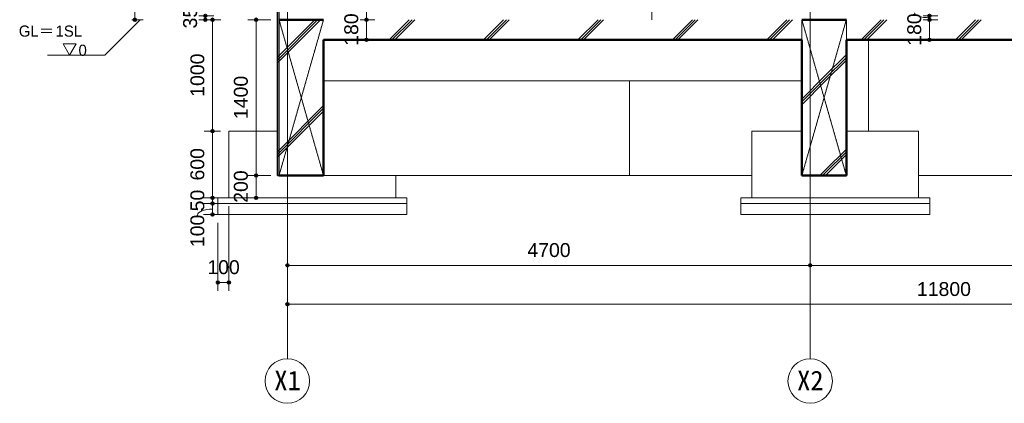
# Model space of a CAD drawing. Header units: millimetres. Extents: x -6159 to 97970, y -8550 to 14941.
# Tile 20 of 37: x 34907 to 43758, y -3445 to 0. Entities that reach past the tile are written whole.
import ezdxf

# ---------------------------------------------------------------- set-up
doc = ezdxf.new("R2010")
doc.units = ezdxf.units.MM
doc.linetypes.add('1TS06', pattern=[31.5, 30, -0.75, 0, -0.75])
doc.linetypes.add('HA02', pattern=[2.25, 1.5, -0.75])
for name, color, linetype, lineweight in [('A-ANNO-DIMS', 211, 'Continuous', 9), ('A-ANNO-DIMS-50', 211, 'Continuous', 9), ('A-COLS', 52, 'Continuous', 18), ('A-DETL-HDLN', 90, 'HA02', 18), ('A-DETL-THIN', 151, 'Continuous', 18), ('A-FLOR', 192, 'Continuous', 18), ('A-FLOR-LEVL', 51, 'Continuous', 9), ('A-FLOR-PATT', 8, 'Continuous', 18), ('A-WALL', 113, 'Continuous', 18), ('A-WALL-PATT', 111, 'Continuous', 35), ('S-BEAM', 12, 'Continuous', 18), ('S-FNDN', 32, 'Continuous', 18), ('S-GRID', 1, 'Continuous', 9), ('S-GRID-IDEN', 1, 'Continuous', 9)]:
    doc.layers.add(name, color=color, linetype=linetype, lineweight=lineweight)
doc.styles.add('Arial', font='arial.ttf', dxfattribs={"height": 125})
doc.styles.add('MS UI Gothic', font='MS UI Gothic.ttf', dxfattribs={"height": 100})
doc.styles.add('ＭＳ ゴシック', font='MS Gothic.ttf', dxfattribs={"height": 175})
doc.dimstyles.new('点線_-_2_5_mm', dxfattribs={"dimscale": 304.8, "dimtxt": 127.532425, "dimasz": 0.328084, "dimexe": 0.246063, "dimexo": 0.246063, "dimgap": 0.123031, "dimtad": 1, "dimdec": 1, "dimrnd": 0.1, "dimdsep": 46, "dimtxsty": 'Arial', "dimblk1": 'DOTSMALL', "dimblk2": 'DOTSMALL', "dimsah": 1, "dimcen": 0.09, "dimazin": 0, "dimtfac": 1, "dimtdec": 4, "dimtix": 1, "dimtmove": 0, "dimatfit": 3, "dimfxl": 1, "dimtvp": 1, "dimtolj": 1, "dimtzin": 0, "dimarcsym": 2})
doc.dimstyles.new('点線_-_2_5_mm_2', dxfattribs={"dimscale": 304.8, "dimtxt": 127.532425, "dimasz": 0.328084, "dimexe": 0.246063, "dimexo": 0.246063, "dimgap": 0.123031, "dimtad": 1, "dimdec": 1, "dimrnd": 0.1, "dimdsep": 46, "dimtxsty": 'Arial', "dimblk1": 'DOTSMALL', "dimblk2": 'DOTSMALL', "dimsah": 1, "dimcen": 0.09, "dimazin": 0, "dimtfac": 1, "dimtdec": 4, "dimtix": 1, "dimtmove": 1, "dimatfit": 3, "dimfxl": 1, "dimtvp": 1, "dimtolj": 1, "dimtzin": 0, "dimarcsym": 2})
pattern_1 = [(45, (42641.66, 5905), (-424.264, 424.264), []), (45, (42666.66, 5905), (-424.264, 424.264), []), (45, (42616.66, 5905), (-424.264, 424.264), [])]

# ---------------------------------------------------------------- blocks, each defined once
blk = doc.blocks.new('レベル - レベル記号 - 黒-91453-断面図 A')
at = {"layer": 'A-FLOR-LEVL'}
for p, q in [((-5664.2, -317.5), (-5721.9, -217.5)), ((-5606.5, -217.5), (-5721.9, -217.5)), ((-5664.2, -317.5), (-5721.9, -217.5)), ((-5721.9, -217.5), (-5606.5, -217.5)), ((-5664.2, -317.5), (-5606.5, -217.5)), ((-5606.5, -217.5), (-5664.2, -317.5)), ((-5864.2, -317.5), (-5664.2, -317.5))]:
    blk.add_line(p, q, dxfattribs=at)
blk = doc.blocks.new('通芯 - 円 8mm-600091-断面図 A')
at = {"layer": 'S-GRID-IDEN'}
blk.add_circle((-3706.8, -3244.8), 200, dxfattribs=at)
blk = doc.blocks.new('DIMBLOCK192-断面図 A')
at = {"layer": 'A-ANNO-DIMS-50', "lineweight": 35}
h = blk.add_hatch(color=256, dxfattribs=at)
edge = h.paths.add_edge_path()
edge.add_arc((36575.6, 35), 12.5, 0, 360)
h = blk.add_hatch(color=256, dxfattribs=at)
edge = h.paths.add_edge_path()
edge.add_arc((36575.6, 0), 12.5, 0, 360)
at = {"layer": 'A-ANNO-DIMS-50'}
for p, q in [((36575.6, 35), (36518.3, 35)), ((36575.6, 0), (36518.3, 0)), ((36575.6, 35), (36575.6, 0)), ((36575.6, 35), (36650.6, 35)), ((36575.6, 0), (36650.6, 0))]:
    blk.add_line(p, q, dxfattribs=at)
at = {"layer": 'A-ANNO-DIMS-50', "lineweight": 35}
for centre in [(36575.6, 35), (36575.6, 0)]:
    blk.add_circle(centre, 12.5, dxfattribs=at)
at = {"layer": 'A-ANNO-DIMS-50', "color": 0, "insert": (36375.9, -78.6), "char_height": 125, "width": 230.736, "attachment_point": 1, "rotation": 90, "line_spacing_factor": 0.941778, "style": 'Arial'}
blk.add_mtext('35', dxfattribs=at)
blk = doc.blocks.new('_DotSmall')
at = {"color": 0, "linetype": 'ByBlock', "const_width": 0.5}
blk.add_lwpolyline([(-0.0625, 0, 1), (0.0625, 0, 1)], format="xyb", close=True, dxfattribs=at)
blk = doc.blocks.new('DIMBLOCK199-断面図 A')
at = {"layer": 'A-ANNO-DIMS-50', "lineweight": 35}
h = blk.add_hatch(color=256, dxfattribs=at)
edge = h.paths.add_edge_path()
edge.add_arc((35942.7, 13210), 12.5, 0, 360)
h = blk.add_hatch(color=256, dxfattribs=at)
edge = h.paths.add_edge_path()
edge.add_arc((35942.7, 0), 12.5, 0, 360)
at = {"layer": 'A-ANNO-DIMS-50'}
for p, q in [((35942.7, 13210), (35885.4, 13210)), ((35942.7, 13210), (35942.7, 0)), ((35942.7, 13210), (36017.7, 13210)), ((35942.7, 0), (35915.7, 0)), ((35942.7, 0), (36017.7, 0))]:
    blk.add_line(p, q, dxfattribs=at)
at = {"layer": 'A-ANNO-DIMS-50', "lineweight": 35}
for centre in [(35942.7, 13210), (35942.7, 0)]:
    blk.add_circle(centre, 12.5, dxfattribs=at)
at = {"layer": 'A-ANNO-DIMS-50', "color": 0, "insert": (35742.9, 6364.7), "char_height": 125, "width": 576.839, "attachment_point": 1, "rotation": 90, "line_spacing_factor": 0.941778, "style": 'Arial'}
blk.add_mtext('13210', dxfattribs=at)
blk = doc.blocks.new('DIMBLOCK200-断面図 A')
at = {"layer": 'A-ANNO-DIMS-50', "lineweight": 35}
h = blk.add_hatch(color=256, dxfattribs=at)
edge = h.paths.add_edge_path()
edge.add_arc((42013.2, -2205.9), 12.5, 0, 360)
h = blk.add_hatch(color=256, dxfattribs=at)
edge = h.paths.add_edge_path()
edge.add_arc((49113.2, -2205.9), 12.5, 0, 360)
at = {"layer": 'A-ANNO-DIMS-50'}
for p, q in [((42013.2, -2205.9), (42013.2, -2148.6)), ((49113.2, -2205.9), (42013.2, -2205.9)), ((42013.2, -2205.9), (42013.2, -2280.9)), ((49113.2, -2205.9), (49113.2, -2148.6)), ((49113.2, -2205.9), (49113.2, -2280.9))]:
    blk.add_line(p, q, dxfattribs=at)
at = {"layer": 'A-ANNO-DIMS-50', "lineweight": 35}
for centre in [(42013.2, -2205.9), (49113.2, -2205.9)]:
    blk.add_circle(centre, 12.5, dxfattribs=at)
at = {"layer": 'A-ANNO-DIMS-50', "color": 0, "insert": (45370.9, -2006.2), "char_height": 125, "width": 461.471, "attachment_point": 1, "line_spacing_factor": 0.941778, "style": 'Arial'}
blk.add_mtext('7100', dxfattribs=at)
blk = doc.blocks.new('DIMBLOCK201-断面図 A')
at = {"layer": 'A-ANNO-DIMS-50', "lineweight": 35}
h = blk.add_hatch(color=256, dxfattribs=at)
edge = h.paths.add_edge_path()
edge.add_arc((37313.2, -2205.9), 12.5, 0, 360)
h = blk.add_hatch(color=256, dxfattribs=at)
edge = h.paths.add_edge_path()
edge.add_arc((42013.2, -2205.9), 12.5, 0, 360)
at = {"layer": 'A-ANNO-DIMS-50'}
for p, q in [((37313.2, -2205.9), (37313.2, -2148.6)), ((42013.2, -2205.9), (37313.2, -2205.9)), ((37313.2, -2205.9), (37313.2, -2280.9)), ((42013.2, -2205.9), (42013.2, -2148.6)), ((42013.2, -2205.9), (42013.2, -2280.9))]:
    blk.add_line(p, q, dxfattribs=at)
at = {"layer": 'A-ANNO-DIMS-50', "lineweight": 35}
for centre in [(37313.2, -2205.9), (42013.2, -2205.9)]:
    blk.add_circle(centre, 12.5, dxfattribs=at)
at = {"layer": 'A-ANNO-DIMS-50', "color": 0, "insert": (39470.9, -2006.2), "char_height": 125, "width": 461.471, "attachment_point": 1, "line_spacing_factor": 0.941778, "style": 'Arial'}
blk.add_mtext('4700', dxfattribs=at)
blk = doc.blocks.new('DIMBLOCK202-断面図 A')
at = {"layer": 'A-ANNO-DIMS-50', "lineweight": 35}
h = blk.add_hatch(color=256, dxfattribs=at)
edge = h.paths.add_edge_path()
edge.add_arc((37313.2, -2555.9), 12.5, 0, 360)
h = blk.add_hatch(color=256, dxfattribs=at)
edge = h.paths.add_edge_path()
edge.add_arc((49113.2, -2555.9), 12.5, 0, 360)
at = {"layer": 'A-ANNO-DIMS-50'}
for p, q in [((37313.2, -2555.9), (37313.2, -2498.6)), ((49113.2, -2555.9), (37313.2, -2555.9)), ((37313.2, -2555.9), (37313.2, -2630.9)), ((49113.2, -2555.9), (49113.2, -2498.6)), ((49113.2, -2555.9), (49113.2, -2630.9))]:
    blk.add_line(p, q, dxfattribs=at)
at = {"layer": 'A-ANNO-DIMS-50', "lineweight": 35}
for centre in [(37313.2, -2555.9), (49113.2, -2555.9)]:
    blk.add_circle(centre, 12.5, dxfattribs=at)
at = {"layer": 'A-ANNO-DIMS-50', "color": 0, "insert": (42972.8, -2356.2), "char_height": 125, "width": 576.839, "attachment_point": 1, "line_spacing_factor": 0.941778, "style": 'Arial'}
blk.add_mtext('11800', dxfattribs=at)
blk = doc.blocks.new('DIMBLOCK203-断面図 A')
at = {"layer": 'A-ANNO-DIMS-50', "lineweight": 35}
h = blk.add_hatch(color=256, dxfattribs=at)
edge = h.paths.add_edge_path()
edge.add_arc((37031.8, 0), 12.5, 0, 360)
h = blk.add_hatch(color=256, dxfattribs=at)
edge = h.paths.add_edge_path()
edge.add_arc((37031.8, -1400), 12.5, 0, 360)
at = {"layer": 'A-ANNO-DIMS-50'}
for p, q in [((37031.8, 0), (36956.8, 0)), ((37031.8, 0), (37031.8, -1400)), ((37031.8, 0), (37163.2, 0)), ((37031.8, -1400), (36956.8, -1400)), ((37031.8, -1400), (37163.2, -1400))]:
    blk.add_line(p, q, dxfattribs=at)
at = {"layer": 'A-ANNO-DIMS-50', "lineweight": 35}
for centre in [(37031.8, 0), (37031.8, -1400)]:
    blk.add_circle(centre, 12.5, dxfattribs=at)
at = {"layer": 'A-ANNO-DIMS-50', "color": 0, "insert": (36832, -892.3), "char_height": 125, "width": 461.471, "attachment_point": 1, "rotation": 90, "line_spacing_factor": 0.941778, "style": 'Arial'}
blk.add_mtext('1400', dxfattribs=at)
blk = doc.blocks.new('DIMBLOCK204-断面図 A')
at = {"layer": 'A-ANNO-DIMS-50', "lineweight": 35}
h = blk.add_hatch(color=256, dxfattribs=at)
edge = h.paths.add_edge_path()
edge.add_arc((37031.8, -1400), 12.5, 0, 360)
h = blk.add_hatch(color=256, dxfattribs=at)
edge = h.paths.add_edge_path()
edge.add_arc((37031.8, -1600), 12.5, 0, 360)
at = {"layer": 'A-ANNO-DIMS-50'}
for p, q in [((37031.8, -1400), (36956.8, -1400)), ((37031.8, -1400), (37031.8, -1600)), ((37031.8, -1400), (37163.2, -1400)), ((37031.8, -1600), (36974.5, -1600)), ((37031.8, -1600), (37106.8, -1600))]:
    blk.add_line(p, q, dxfattribs=at)
at = {"layer": 'A-ANNO-DIMS-50', "lineweight": 35}
for centre in [(37031.8, -1400), (37031.8, -1600)]:
    blk.add_circle(centre, 12.5, dxfattribs=at)
at = {"layer": 'A-ANNO-DIMS-50', "color": 0, "insert": (36832, -1644.2), "char_height": 125, "width": 346.103, "attachment_point": 1, "rotation": 90, "line_spacing_factor": 0.941778, "style": 'Arial'}
blk.add_mtext('200', dxfattribs=at)
blk = doc.blocks.new('DIMBLOCK205-断面図 A')
at = {"layer": 'A-ANNO-DIMS-50', "lineweight": 35}
h = blk.add_hatch(color=256, dxfattribs=at)
edge = h.paths.add_edge_path()
edge.add_arc((36640.9, 0), 12.5, 0, 360)
h = blk.add_hatch(color=256, dxfattribs=at)
edge = h.paths.add_edge_path()
edge.add_arc((36640.9, -1000), 12.5, 0, 360)
at = {"layer": 'A-ANNO-DIMS-50'}
for p, q in [((36640.9, 0), (36583.6, 0)), ((36640.9, 0), (36640.9, -1000)), ((36640.9, 0), (36715.9, 0)), ((36640.9, -1000), (36565.9, -1000)), ((36640.9, -1000), (36713.2, -1000))]:
    blk.add_line(p, q, dxfattribs=at)
at = {"layer": 'A-ANNO-DIMS-50', "lineweight": 35}
for centre in [(36640.9, 0), (36640.9, -1000)]:
    blk.add_circle(centre, 12.5, dxfattribs=at)
at = {"layer": 'A-ANNO-DIMS-50', "color": 0, "insert": (36441.1, -692.3), "char_height": 125, "width": 461.471, "attachment_point": 1, "rotation": 90, "line_spacing_factor": 0.941778, "style": 'Arial'}
blk.add_mtext('1000', dxfattribs=at)
blk = doc.blocks.new('DIMBLOCK206-断面図 A')
at = {"layer": 'A-ANNO-DIMS-50', "lineweight": 35}
h = blk.add_hatch(color=256, dxfattribs=at)
edge = h.paths.add_edge_path()
edge.add_arc((36640.9, -1000), 12.5, 0, 360)
h = blk.add_hatch(color=256, dxfattribs=at)
edge = h.paths.add_edge_path()
edge.add_arc((36640.9, -1600), 12.5, 0, 360)
at = {"layer": 'A-ANNO-DIMS-50'}
for p, q in [((36640.9, -1000), (36565.9, -1000)), ((36640.9, -1000), (36640.9, -1600)), ((36640.9, -1000), (36713.2, -1000)), ((36640.9, -1600), (36560.6, -1600)), ((36640.9, -1600), (36715.9, -1600))]:
    blk.add_line(p, q, dxfattribs=at)
at = {"layer": 'A-ANNO-DIMS-50', "lineweight": 35}
for centre in [(36640.9, -1000), (36640.9, -1600)]:
    blk.add_circle(centre, 12.5, dxfattribs=at)
at = {"layer": 'A-ANNO-DIMS-50', "color": 0, "insert": (36441.1, -1444.2), "char_height": 125, "width": 346.103, "attachment_point": 1, "rotation": 90, "line_spacing_factor": 0.941778, "style": 'Arial'}
blk.add_mtext('600', dxfattribs=at)
blk = doc.blocks.new('DIMBLOCK207-断面図 A')
at = {"layer": 'A-ANNO-DIMS-50', "lineweight": 35}
h = blk.add_hatch(color=256, dxfattribs=at)
edge = h.paths.add_edge_path()
edge.add_arc((36640.9, -1600), 12.5, 0, 360)
h = blk.add_hatch(color=256, dxfattribs=at)
edge = h.paths.add_edge_path()
edge.add_arc((36640.9, -1650), 12.5, 0, 360)
at = {"layer": 'A-ANNO-DIMS-50'}
for p, q in [((36640.9, -1600), (36560.6, -1600)), ((36640.9, -1650), (36560.6, -1650)), ((36640.9, -1600), (36640.9, -1650)), ((36640.9, -1600), (36715.9, -1600)), ((36640.9, -1650), (36715.9, -1650))]:
    blk.add_line(p, q, dxfattribs=at)
at = {"layer": 'A-ANNO-DIMS-50', "lineweight": 35}
for centre in [(36640.9, -1600), (36640.9, -1650)]:
    blk.add_circle(centre, 12.5, dxfattribs=at)
at = {"layer": 'A-ANNO-DIMS-50', "color": 0, "insert": (36441.1, -1721.1), "char_height": 125, "width": 230.736, "attachment_point": 1, "rotation": 90, "line_spacing_factor": 0.941778, "style": 'Arial'}
blk.add_mtext('50', dxfattribs=at)
blk = doc.blocks.new('DIMBLOCK208-断面図 A')
at = {"layer": 'A-ANNO-DIMS-50', "lineweight": 35}
h = blk.add_hatch(color=256, dxfattribs=at)
edge = h.paths.add_edge_path()
edge.add_arc((36640.9, -1650), 12.5, 0, 360)
h = blk.add_hatch(color=256, dxfattribs=at)
edge = h.paths.add_edge_path()
edge.add_arc((36640.9, -1750), 12.5, 0, 360)
at = {"layer": 'A-ANNO-DIMS-50'}
for p, q in [((36640.9, -1650), (36560.6, -1650)), ((36640.9, -1650), (36640.9, -1750)), ((36640.9, -1650), (36715.9, -1650)), ((36640.9, -1750), (36560.6, -1750)), ((36640.9, -1750), (36715.9, -1750))]:
    blk.add_line(p, q, dxfattribs=at)
at = {"layer": 'A-ANNO-DIMS-50', "lineweight": 35}
for centre in [(36640.9, -1650), (36640.9, -1750)]:
    blk.add_circle(centre, 12.5, dxfattribs=at)
at = {"layer": 'A-ANNO-DIMS-50'}
blk.add_ellipse((36640.9, -1754), major_axis=(135.6, 0), ratio=0.398306, start_param=1.570796, end_param=3.141593, dxfattribs=at)
at = {"layer": 'A-ANNO-DIMS-50', "color": 0, "insert": (36441.1, -2042.4), "char_height": 125, "width": 346.103, "attachment_point": 1, "rotation": 90, "line_spacing_factor": 0.941778, "style": 'Arial'}
blk.add_mtext('100', dxfattribs=at)
blk = doc.blocks.new('DIMBLOCK209-断面図 A')
at = {"layer": 'A-ANNO-DIMS-50', "lineweight": 35}
h = blk.add_hatch(color=256, dxfattribs=at)
edge = h.paths.add_edge_path()
edge.add_arc((36688.2, -2359.5), 12.5, 0, 360)
h = blk.add_hatch(color=256, dxfattribs=at)
edge = h.paths.add_edge_path()
edge.add_arc((36788.2, -2359.5), 12.5, 0, 360)
at = {"layer": 'A-ANNO-DIMS-50'}
for p, q in [((36788.2, -2359.5), (36788.2, -1675)), ((36688.2, -2359.5), (36688.2, -1825)), ((36688.2, -2359.5), (36788.2, -2359.5)), ((36688.2, -2359.5), (36688.2, -2434.5)), ((36788.2, -2359.5), (36788.2, -2434.5))]:
    blk.add_line(p, q, dxfattribs=at)
at = {"layer": 'A-ANNO-DIMS-50', "lineweight": 35}
for centre in [(36688.2, -2359.5), (36788.2, -2359.5)]:
    blk.add_circle(centre, 12.5, dxfattribs=at)
at = {"layer": 'A-ANNO-DIMS-50', "color": 0, "insert": (36593.9, -2159.7), "char_height": 125, "width": 346.103, "attachment_point": 1, "line_spacing_factor": 0.941778, "style": 'Arial'}
blk.add_mtext('100', dxfattribs=at)
blk = doc.blocks.new('DIMBLOCK215-断面図 A')
at = {"layer": 'A-ANNO-DIMS-50', "lineweight": 35}
h = blk.add_hatch(color=256, dxfattribs=at)
edge = h.paths.add_edge_path()
edge.add_arc((38024.6, 1380), 12.5, 0, 360)
h = blk.add_hatch(color=256, dxfattribs=at)
edge = h.paths.add_edge_path()
edge.add_arc((38024.6, 0), 12.5, 0, 360)
at = {"layer": 'A-ANNO-DIMS-50'}
for p, q in [((38024.6, 1380), (37967.3, 1380)), ((38024.6, 1380), (38024.6, 0)), ((38024.6, 1380), (38099.6, 1380)), ((38024.6, 0), (37967.3, 0)), ((38024.6, 0), (38099.6, 0))]:
    blk.add_line(p, q, dxfattribs=at)
at = {"layer": 'A-ANNO-DIMS-50', "lineweight": 35}
for centre in [(38024.6, 1380), (38024.6, 0)]:
    blk.add_circle(centre, 12.5, dxfattribs=at)
at = {"layer": 'A-ANNO-DIMS-50', "color": 0, "insert": (37824.8, 497.7), "char_height": 125, "width": 461.471, "attachment_point": 1, "rotation": 90, "line_spacing_factor": 0.941778, "style": 'Arial'}
blk.add_mtext('1380', dxfattribs=at)
blk = doc.blocks.new('DIMBLOCK216-断面図 A')
at = {"layer": 'A-ANNO-DIMS-50', "lineweight": 35}
h = blk.add_hatch(color=256, dxfattribs=at)
edge = h.paths.add_edge_path()
edge.add_arc((38024.6, 0), 12.5, 0, 360)
h = blk.add_hatch(color=256, dxfattribs=at)
edge = h.paths.add_edge_path()
edge.add_arc((38024.6, -180), 12.5, 0, 360)
at = {"layer": 'A-ANNO-DIMS-50'}
for p, q in [((38024.6, 0), (37967.3, 0)), ((38024.6, 0), (38024.6, -180)), ((38024.6, 0), (38099.6, 0)), ((38024.6, -180), (37967.3, -180)), ((38024.6, -180), (38099.6, -180))]:
    blk.add_line(p, q, dxfattribs=at)
at = {"layer": 'A-ANNO-DIMS-50', "lineweight": 35}
for centre in [(38024.6, 0), (38024.6, -180)]:
    blk.add_circle(centre, 12.5, dxfattribs=at)
at = {"layer": 'A-ANNO-DIMS-50', "color": 0, "insert": (37824.8, -234.2), "char_height": 125, "width": 346.103, "attachment_point": 1, "rotation": 90, "line_spacing_factor": 0.941778, "style": 'Arial'}
blk.add_mtext('180', dxfattribs=at)
blk = doc.blocks.new('DIMBLOCK219-断面図 A')
at = {"layer": 'A-ANNO-DIMS-50', "lineweight": 35}
h = blk.add_hatch(color=256, dxfattribs=at)
edge = h.paths.add_edge_path()
edge.add_arc((43085.5, 35), 12.5, 0, 360)
h = blk.add_hatch(color=256, dxfattribs=at)
edge = h.paths.add_edge_path()
edge.add_arc((43085.5, 0), 12.5, 0, 360)
at = {"layer": 'A-ANNO-DIMS-50'}
for p, q in [((43085.5, 35), (43028.2, 35)), ((43085.5, 35), (43085.5, 0)), ((43085.5, 35), (43160.5, 35)), ((43085.5, 0), (43028.2, 0)), ((43085.5, 0), (43160.5, 0))]:
    blk.add_line(p, q, dxfattribs=at)
at = {"layer": 'A-ANNO-DIMS-50', "lineweight": 35}
for centre in [(43085.5, 35), (43085.5, 0)]:
    blk.add_circle(centre, 12.5, dxfattribs=at)
at = {"layer": 'A-ANNO-DIMS-50'}
blk.add_ellipse((43085.5, 62.7), major_axis=(135.6, 0), ratio=0.333602, start_param=3.141593, end_param=4.712389, dxfattribs=at)
at = {"layer": 'A-ANNO-DIMS-50', "color": 0, "insert": (42885.8, 62.7), "char_height": 125, "width": 230.736, "attachment_point": 1, "rotation": 90, "line_spacing_factor": 0.941778, "style": 'Arial'}
blk.add_mtext('35', dxfattribs=at)
blk = doc.blocks.new('DIMBLOCK220-断面図 A')
at = {"layer": 'A-ANNO-DIMS-50', "lineweight": 35}
h = blk.add_hatch(color=256, dxfattribs=at)
edge = h.paths.add_edge_path()
edge.add_arc((43085.5, 0), 12.5, 0, 360)
h = blk.add_hatch(color=256, dxfattribs=at)
edge = h.paths.add_edge_path()
edge.add_arc((43085.5, -180), 12.5, 0, 360)
at = {"layer": 'A-ANNO-DIMS-50'}
for p, q in [((43085.5, 0), (43028.2, 0)), ((43085.5, 0), (43085.5, -180)), ((43085.5, 0), (43160.5, 0)), ((43085.5, -180), (43028.2, -180)), ((43085.5, -180), (43160.5, -180))]:
    blk.add_line(p, q, dxfattribs=at)
at = {"layer": 'A-ANNO-DIMS-50', "lineweight": 35}
for centre in [(43085.5, 0), (43085.5, -180)]:
    blk.add_circle(centre, 12.5, dxfattribs=at)
at = {"layer": 'A-ANNO-DIMS-50', "color": 0, "insert": (42885.8, -234.2), "char_height": 125, "width": 346.103, "attachment_point": 1, "rotation": 90, "line_spacing_factor": 0.941778, "style": 'Arial'}
blk.add_mtext('180', dxfattribs=at)

msp = doc.modelspace()

# ---------------------------------------------------------------- hatches: boundary and pattern name
at = {"layer": 'A-FLOR-PATT'}
h = msp.add_hatch(dxfattribs=at)
h.set_pattern_fill('FP_6', color=256, style=0, pattern_type=2)
h.set_pattern_definition(pattern_1)
h.paths.add_polyline_path([(39934.61, -180), (41938.16, -180), (41938.16, 0), (37638.16, 0), (37638.16, -180), (38284.96, -180)])
h = msp.add_hatch(dxfattribs=at)
h.set_pattern_fill('FP_6', color=256, style=0, pattern_type=2)
h.set_pattern_definition(pattern_1)
h.paths.add_polyline_path([(48788.16, -180), (48788.16, 0), (42338.16, 0), (42338.16, -180), (46533.22, -180)])
at = {"layer": 'A-WALL-PATT', "lineweight": 18}
h = msp.add_hatch(dxfattribs=at)
h.set_pattern_fill('FP_6', color=256, style=0, pattern_type=2)
h.set_pattern_definition(pattern_1)
h.paths.add_polyline_path([(37238.16, 0), (37238.16, 3120), (37223.16, 3120), (37223.16, 0)])
h = msp.add_hatch(dxfattribs=at)
h.set_pattern_fill('FP_6', color=256, style=0, pattern_type=2)
h.set_pattern_definition(pattern_1)
h.paths.add_polyline_path([(43813.16, 0), (43813.16, 2940), (43663.16, 2940), (43663.16, 25), (43738.16, 25), (43738.16, 0)])
h = msp.add_hatch(dxfattribs=at)
h.set_pattern_fill('FP_6', color=256, style=0, pattern_type=2)
h.set_pattern_definition(pattern_1)
h.paths.add_polyline_path([(40588.16, 0), (40663.16, 0), (40663.16, 25), (40738.16, 25), (40738.16, 2701.6), (40588.16, 2701.6), (40588.16, 315.55)])
h = msp.add_hatch(dxfattribs=at)
h.set_pattern_fill('FP_6', color=256, style=0, pattern_type=2)
h.set_pattern_definition(pattern_1)
h.paths.add_polyline_path([(37388.16, 0), (37388.16, 2520), (37238.16, 2520), (37238.16, 0)])
h = msp.add_hatch(dxfattribs=at)
h.set_pattern_fill('FP_6', color=256, style=0, pattern_type=2)
h.set_pattern_definition(pattern_1)
h.paths.add_polyline_path([(37223.16, -1400), (37238.16, -1400), (37238.16, 0), (37223.16, 0), (37223.16, -193.79)])
at = {"layer": 'S-BEAM'}
h = msp.add_hatch(dxfattribs=at)
h.set_pattern_fill('FP_6', color=256, style=0, pattern_type=2)
h.set_pattern_definition(pattern_1)
h.paths.add_polyline_path([(37638.16, -1400), (37638.16, 0), (37238.16, 0), (37238.16, -1400)])
h = msp.add_hatch(dxfattribs=at)
h.set_pattern_fill('FP_6', color=256, style=0, pattern_type=2)
h.set_pattern_definition(pattern_1)
h.paths.add_polyline_path([(42149.01, -1400), (42149.01, 0), (41938.16, 0), (41938.16, -1400)])
h = msp.add_hatch(dxfattribs=at)
h.set_pattern_fill('FP_6', color=256, style=0, pattern_type=2)
h.set_pattern_definition(pattern_1)
h.paths.add_polyline_path([(42338.16, -1400), (42338.16, 0), (42149.01, 0), (42149.01, -1400)])

# ---------------------------------------------------------------- linework, layer by layer
at = {"layer": 'A-COLS'}
msp.add_line((42538.16, -1000), (42538.16, -180), dxfattribs=at)
at = {"layer": 'A-DETL-HDLN'}
for p, q in [((37238.16, -1400), (37238.16, 13210)), ((42338.16, -1400), (41938.16, 0)), ((41938.16, -180), (41938.16, 0)), ((37238.16, 0), (37238.16, -1400)), ((37238.16, -1400), (37638.16, 0)), ((37638.16, -1400), (37238.16, 0)), ((41938.16, -1400), (42338.16, 0)), ((42338.16, -180), (42338.16, 0))]:
    msp.add_line(p, q, dxfattribs=at)
at = {"layer": 'A-DETL-THIN'}
msp.add_line((40588.16, 2578.28), (40588.16, -1.72), dxfattribs=at)
at = {"layer": 'A-FLOR', "lineweight": 50}
for p, q in [((41938.16, -180), (37638.16, -180)), ((42338.16, -180), (48788.16, -180))]:
    msp.add_line(p, q, dxfattribs=at)
at = {"layer": 'A-FLOR-LEVL'}
for p, q in [((35990.73, 0), (35673.23, -317.5)), ((35673.23, -317.5), (35355.73, -317.5))]:
    msp.add_line(p, q, dxfattribs=at)
at = {"layer": 'A-WALL', "lineweight": 35}
for p, q in [((37223.16, -1400), (37223.16, 13210)), ((37238.16, -1400), (37223.16, -1400))]:
    msp.add_line(p, q, dxfattribs=at)
at = {"layer": 'A-WALL'}
for p, q in [((40388.16, -1400), (40388.16, -550)), ((37638.16, -1400), (40388.16, -1400))]:
    msp.add_line(p, q, dxfattribs=at)
at = {"layer": 'S-BEAM', "lineweight": 50}
for p, q in [((37238.16, 0), (37638.16, 0)), ((41938.16, 0), (42149.01, 0)), ((42338.16, 0), (42149.01, 0)), ((37638.16, -180), (37638.16, -1400)), ((41938.16, -180), (41938.16, -1400)), ((42338.16, -180), (42338.16, -1400)), ((37638.16, -1400), (37238.16, -1400)), ((41938.16, -1400), (42149.01, -1400)), ((42338.16, -1400), (42149.01, -1400))]:
    msp.add_line(p, q, dxfattribs=at)
at = {"layer": 'S-BEAM'}
for p, q in [((37638.16, -550), (41938.16, -550)), ((40388.16, -1400), (41488.16, -1400)), ((42988.16, -1400), (48138.16, -1400))]:
    msp.add_line(p, q, dxfattribs=at)
at = {"layer": 'S-FNDN'}
for p, q in [((36788.16, -1000), (37223.16, -1000)), ((36788.16, -1600), (36788.16, -1000)), ((41488.16, -1000), (41938.16, -1000)), ((41488.16, -1600), (41488.16, -1000)), ((42338.16, -1000), (42988.16, -1000)), ((42988.16, -1600), (42988.16, -1000)), ((38288.16, -1600), (38288.16, -1400)), ((36688.16, -1600), (38388.16, -1600)), ((36688.16, -1650), (36688.16, -1600)), ((36688.16, -1650), (38388.16, -1650)), ((36688.16, -1750), (36688.16, -1650)), ((38388.16, -1650), (36688.16, -1650)), ((38388.16, -1650), (38388.16, -1600)), ((38388.16, -1750), (38388.16, -1650)), ((41388.16, -1600), (43088.16, -1600)), ((41388.16, -1650), (41388.16, -1600)), ((41388.16, -1650), (43088.16, -1650)), ((41388.16, -1750), (41388.16, -1650)), ((43088.16, -1650), (41388.16, -1650)), ((43088.16, -1650), (43088.16, -1600)), ((43088.16, -1750), (43088.16, -1650)), ((38388.16, -1750), (36688.16, -1750)), ((43088.16, -1750), (41388.16, -1750))]:
    msp.add_line(p, q, dxfattribs=at)
at = {"layer": 'S-GRID', "linetype": '1TS06'}
for p, q in [((37313.16, -3044.8), (37313.16, 14508.74)), ((42013.16, -3044.8), (42013.16, 14508.74))]:
    msp.add_line(p, q, dxfattribs=at)

# ---------------------------------------------------------------- block references
at = {"layer": 'A-FLOR-LEVL'}
msp.add_blockref('レベル - レベル記号 - 黒-91453-断面図 A', (41019.92, 0), dxfattribs=at)
at = {"layer": 'S-GRID-IDEN'}
for p in [(41019.92, 0), (45719.92, 0)]:
    msp.add_blockref('通芯 - 円 8mm-600091-断面図 A', p, dxfattribs=at)

# ---------------------------------------------------------------- texts
at = {"layer": 'A-FLOR-LEVL', "char_height": 100, "attachment_point": 1, "style": 'MS UI Gothic'}
for s, insert, width in [('GL', (34898.89, -52.17), 220.4641), ('\\fMS UI Gothic|b0|i0|c128|p50|;＝', (35080.79, -52.17), 180.3797), ('1SL', (35229.62, -52.17), 296.6244), ('\\fMS UI Gothic|b0|i0|c128|p50|;0', (35435.76, -224.02), 92.1941)]:
    msp.add_mtext(s, dxfattribs=dict(at, insert=insert, width=width))
at = {"layer": 'S-GRID-IDEN', "char_height": 175, "width": 280.5906, "attachment_point": 1, "style": 'ＭＳ ゴシック'}
for s, insert in [('X1', (37195.6, -3151.97)), ('X2', (41895.6, -3151.97))]:
    msp.add_mtext(s, dxfattribs=dict(at, insert=insert))

# ---------------------------------------------------------------- dimensions: what is measured, and where the dimension line sits
at = {"layer": 'A-ANNO-DIMS'}
for base, p1, p2, override, picture, middle in [((35942.68, 0), (35960.36, 13210), (35990.73, 0), {"dimpost": '<>', "dimfxl": 13210.034903}, 'DIMBLOCK199-断面図 A', (35841.32, 6605)), ((38024.62, 0), (38042.3, 1380), (38042.3, 0), {"dimpost": '<>', "dimfxl": 1380}, 'DIMBLOCK215-断面図 A', (37923.25, 690)), ((36575.65, 0), (36593.33, 35), (36593.33, 0), {"dimpost": '<>', "dimfxl": 35}, 'DIMBLOCK192-断面図 A', (36474.29, 17.5)), ((38024.62, -180), (38042.3, 0), (38042.3, -180), {"dimpost": '<>', "dimfxl": 180}, 'DIMBLOCK216-断面図 A', (37923.3, -90)), ((43085.55, -180), (43103.23, 0), (43103.23, -180), {"dimpost": '<>', "dimfxl": 180}, 'DIMBLOCK220-断面図 A', (42984.23, -90)), ((36640.89, -1000), (36658.57, 0), (36788.16, -1000), {"dimpost": '<>', "dimfxl": 1008.361702}, 'DIMBLOCK205-断面図 A', (36539.57, -500)), ((37031.78, -1400), (37238.16, 0), (37238.16, -1400), {"dimpost": '<>', "dimfxl": 1400}, 'DIMBLOCK203-断面図 A', (36930.46, -700)), ((36640.89, -1600), (36788.16, -1000), (36688.16, -1600), {"dimpost": '<>', "dimfxl": 608.276253}, 'DIMBLOCK206-断面図 A', (36539.57, -1300)), ((37031.78, -1600), (37238.16, -1400), (37049.46, -1600), {"dimpost": '<>', "dimfxl": 274.968669}, 'DIMBLOCK204-断面図 A', (36930.46, -1500)), ((36640.89, -1650), (36688.16, -1600), (36688.16, -1650), {"dimpost": '<>', "dimfxl": 50}, 'DIMBLOCK207-断面図 A', (36539.57, -1625))]:
    dim = msp.add_linear_dim(base=base, p1=p1, p2=p2, angle=90, dimstyle='点線_-_2_5_mm', override=override, dxfattribs=at)
    dim.commit()
    dim.dimension.update_dxf_attribs({"geometry": picture, "text_midpoint": middle})
for base, p1, p2, override, picture, middle in [((43085.55, 0), (43103.23, 35), (43103.23, 0), {"dimpost": '<>', "dimfxl": 35}, 'DIMBLOCK219-断面図 A', (42969.1, 178.1)), ((36640.89, -1750), (36688.16, -1650), (36688.16, -1750), {"dimpost": '<>', "dimfxl": 100}, 'DIMBLOCK208-断面図 A', (36524.44, -1869.38))]:
    dim = msp.add_linear_dim(base=base, p1=p1, p2=p2, angle=90, dimstyle='点線_-_2_5_mm_2', override=override, dxfattribs=at)
    dim.commit()
    dim.dimension.update_dxf_attribs({"geometry": picture, "text_midpoint": middle, "dimtype": 160, "text_rotation": 90})
for base, p1, p2, override, picture, middle in [((36788.16, -2359.49), (36688.16, -1750), (36788.16, -1600), {"dimpost": '<>', "dimfxl": 180.277564}, 'DIMBLOCK209-断面図 A', (36738.16, -2258.17)), ((37313.16, -2205.94), (42013.16, -2223.62), (37313.16, -2223.62), {"dimpost": '<>', "dimfxl": 4700}, 'DIMBLOCK201-断面図 A', (39663.16, -2104.62)), ((42013.16, -2205.94), (49113.16, -2223.62), (42013.16, -2223.62), {"dimpost": '<>', "dimfxl": 7100}, 'DIMBLOCK200-断面図 A', (45563.16, -2104.62)), ((37313.16, -2555.94), (49113.16, -2573.62), (37313.16, -2573.62), {"dimpost": '<>', "dimfxl": 11800}, 'DIMBLOCK202-断面図 A', (43213.16, -2454.62))]:
    dim = msp.add_linear_dim(base=base, p1=p1, p2=p2, dimstyle='点線_-_2_5_mm', override=override, dxfattribs=at)
    dim.commit()
    dim.dimension.update_dxf_attribs({"geometry": picture, "text_midpoint": middle})

doc.saveas('drawing.dxf')
